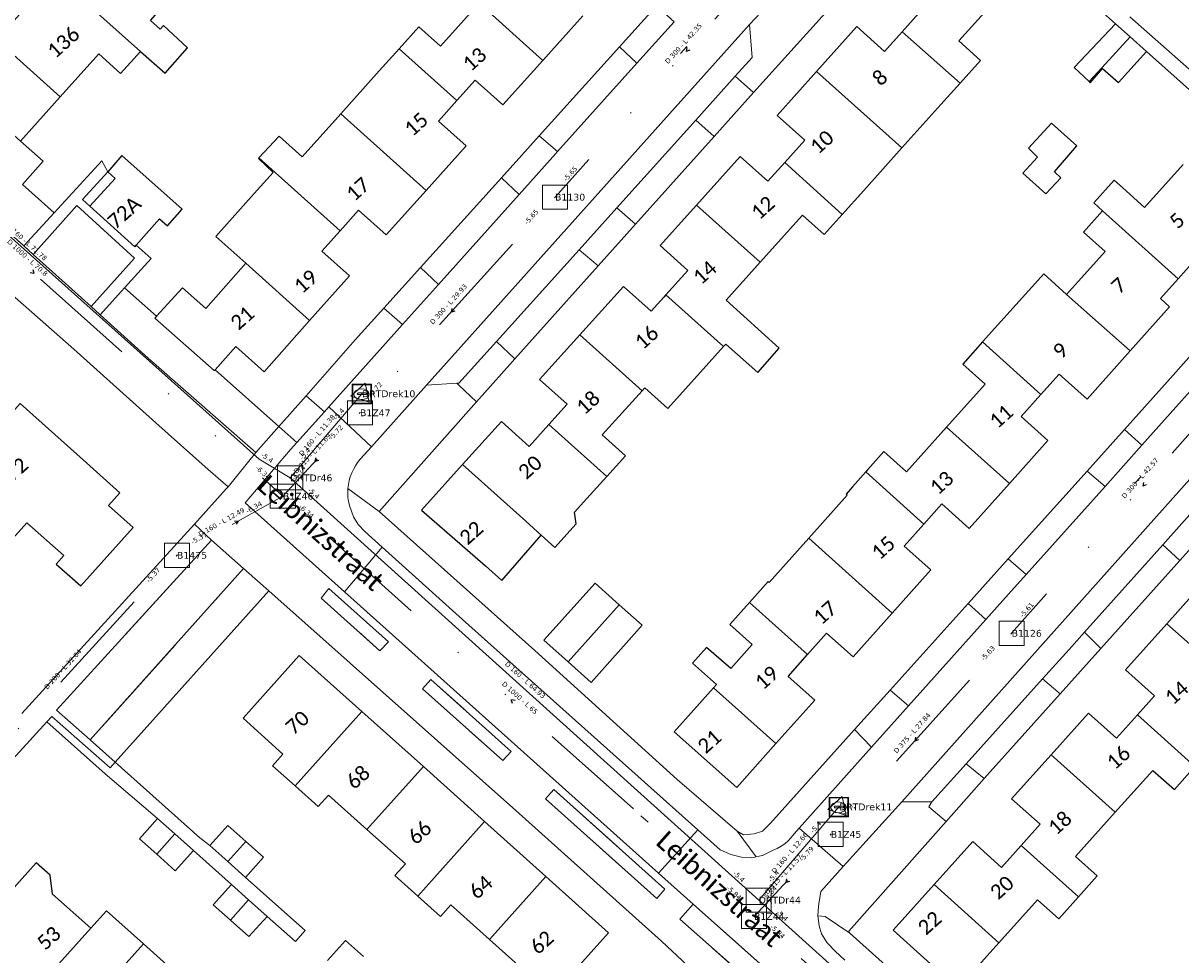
# Model space of a CAD drawing. Header units: metres. Extents: x 113074 to 114313, y 482627 to 483855.
# Tile 21 of 78: x 113139 to 113258, y 483432 to 483528. Entities that reach past the tile are written whole.
import ezdxf
from ezdxf.enums import TextEntityAlignment as Align

# ---------------------------------------------------------------- set-up
doc = ezdxf.new("R2010")
doc.units = ezdxf.units.M
doc.header["$MEASUREMENT"] = 0
doc.linetypes.add('DGN Style 2', pattern=[50.429501, 30.257701, -20.1718])
doc.linetypes.add('DGN Style 6', pattern=[30.473618, 0.016022, -6.408752, 11.215317, -6.408752, 0.016022, -6.408752])
for name, color, linetype, lineweight in [('BGT-Lijnen - BTD Groenvoorziening  heesters (v)', 94, 'Continuous', 13), ('BGT-Lijnen - Huisnummer overig (t)', 252, 'Continuous', 13), ('BGT-Lijnen - IMKL   Bijzondere knoop (p)', 252, 'Continuous', 13), ('BGT-Lijnen - ORL Straatnaam (t)', 7, 'Continuous', 13), ('BGT-Lijnen - PND grondvlak pand (v_mv)', 1, 'Continuous', 13), ('BGT-Lijnen - WGD Inrit (v)', 7, 'Continuous', 13), ('BGT-Lijnen - WGD Parkeervlak (v)', 7, 'Continuous', 13), ('BGT-Lijnen - WGD Rijbaan - Lokale weg (v)', 7, 'Continuous', 13), ('BGT-Lijnen - WGD Rijbaan - Lokale weg verkeersdrempel (v)', 7, 'Continuous', 13), ('BGT-Lijnen - WGD Voetpad (v)', 7, 'Continuous', 13), ('BGT-Lijnen - XXX Brandgang OTD (v)', 7, 'Continuous', 13), ('BGT-Lijnen - XXX Haagvoet BTD (v)', 211, 'Continuous', 13), ('Riolering - BOBs', 7, 'Continuous', 13), ('Riolering - Drainage', 254, 'Continuous', 13), ('Riolering - Gemengd riool', 7, 'Continuous', 13), ('Riolering - KNOOP_NUMMER', 7, 'Continuous', 13), ('Riolering - KNOOP_RIOOLPUT', 7, 'Continuous', 13), ('Riolering - Leidingtekst', 7, 'Continuous', 13), ('Riolering - Level 63', 7, 'Continuous', 13), ('Riolering - RIO-KNP', 4, 'Continuous', 13), ('Riolering - Stroomrichting', 7, 'Continuous', 13)]:
    doc.layers.add(name, color=color, linetype=linetype, lineweight=lineweight)
doc.styles.add('Style-Calibri', font='calibri.ttf')
doc.styles.add('Style-Verdana', font='verdana.ttf')

# ---------------------------------------------------------------- blocks, each defined once
blk = doc.blocks.new('IMKL Bijzondere knoop')
at = {"layer": 'BGT-Lijnen - IMKL   Bijzondere knoop (p)', "linetype": 'Continuous', "lineweight": 13}
for p, q in [((-39, 8), (39, 8)), ((-39, -9), (39, -9))]:
    blk.add_line(p, q, dxfattribs=at)
blk.add_arc((-40, -1), 8.3, 79.3818, 280.6182, dxfattribs=at)
at = {"layer": 'BGT-Lijnen - IMKL   Bijzondere knoop (p)', "linetype": 'Continuous', "lineweight": 13, "extrusion": (0, 0, -1)}
blk.add_arc((-41, -1), 8.42, 75.8538, 284.1462, dxfattribs=at)
at = {"layer": 'BGT-Lijnen - IMKL   Bijzondere knoop (p)', "linetype": 'Continuous', "lineweight": 13}
blk.add_ellipse((-4, -5), major_axis=(-79.3, -0.2), ratio=0.699465, dxfattribs=at)
for points in [[(-101, 98), (99, 98), (99, -102), (-101, -102)], [(-95, 92), (92, 92), (92, -96), (-95, -96)]]:
    blk.add_3dface(points, dxfattribs=at)
blk = doc.blocks.new('CDE bijzonder')
at = {"layer": 'Riolering - RIO-KNP', "color": 172}
for p, q in [((-1.14, -0.26), (0.34, 1.08)), ((0.34, 1.08), (0.76, -0.88)), ((0.76, -0.88), (-1.14, -0.26))]:
    blk.add_line(p, q, dxfattribs=at)
blk.add_3dface([(-1.14, -0.26), (0.34, 1.08), (0.76, -0.88)], dxfattribs=at)
blk = doc.blocks.new('rioput')
at = {"layer": 'Riolering - Level 63', "linetype": 'Continuous', "lineweight": 13}
blk.add_3dface([(-1.29, 1.24), (1.29, 1.24), (1.29, -1.24), (-1.29, -1.24)], dxfattribs=at)

msp = doc.modelspace()

# ---------------------------------------------------------------- linework, layer by layer
at = {"layer": 'BGT-Lijnen - BTD Groenvoorziening  heesters (v)', "linetype": 'DGN Style 2', "lineweight": 13, "flags": 128}
for points in [[(113142.04, 483508.69), (113138.79, 483511.62)], [(113133.23, 483510.38), (113138.91, 483505.28), (113142.04, 483508.69)], [(113150.3, 483504.02), (113144.38, 483509.43), (113139.87, 483504.41)], [(113139.87, 483504.41), (113145.85, 483499.03), (113150.3, 483504.02)], [(113149.29, 483500.96), (113148.98, 483500.62), (113146.79, 483498.18)], [(113152.41, 483497.85), (113152.59, 483498.05), (113149.29, 483500.96)], [(113146.79, 483498.18), (113151.72, 483493.74), (113162.8, 483484.01)], [(113158.6, 483492.54), (113158.51, 483492.44), (113152.41, 483497.85)], [(113162.8, 483484.01), (113165.18, 483486.69), (113158.6, 483492.54)], [(113164.15, 483469.76), (113161.54, 483472.07), (113145.75, 483454.42)], [(113145.75, 483454.42), (113148.31, 483452.15), (113164.15, 483469.76)]]:
    msp.add_lwpolyline(points, dxfattribs=at)
at = {"layer": 'BGT-Lijnen - ORL Straatnaam (t)', "linetype": 'Continuous', "lineweight": 13, "flags": 128}
for points in [[(113206.52, 483525.08), (113207.18, 483525.82)], [(113253.26, 483480.81), (113253.93, 483481.55)], [(113202.43, 483446.62), (113203.17, 483445.95)]]:
    msp.add_lwpolyline(points, dxfattribs=at)
at = {"layer": 'BGT-Lijnen - PND grondvlak pand (v_mv)', "linetype": 'Continuous', "lineweight": 25, "flags": 128}
for points in [[(113146.86, 483532.75), (113144.97, 483530.64), (113150.91, 483525.31)], [(113152.95, 483527.58), (113151.96, 483528.48), (113155.72, 483532.81)], [(113228.46, 483532.1), (113231.31, 483529.54), (113229.32, 483527.32)], [(113140.23, 483531.09), (113136.11, 483526.51), (113142.67, 483520.62)], [(113237.39, 483524.38), (113235.16, 483526.39), (113239.07, 483530.74)], [(113148.88, 483523.04), (113150.91, 483525.31), (113144.97, 483530.64)], [(113185.78, 483530.27), (113181.82, 483525.85), (113179.59, 483527.85)], [(113188.22, 483519.79), (113192.34, 483524.38), (113185.78, 483530.27)], [(113185.78, 483530.27), (113192.34, 483524.38), (113196.45, 483528.97)], [(113155.75, 483525.66), (113153.3, 483527.97), (113152.95, 483527.58)], [(113179.59, 483527.85), (113177.54, 483525.57), (113183.48, 483520.24)], [(113224.66, 483527.87), (113220.51, 483523.24), (113229.31, 483515.38)], [(113229.32, 483527.32), (113227.51, 483525.31), (113224.66, 483527.87)], [(113235.29, 483522.03), (113229.32, 483527.32)], [(113229.32, 483527.32), (113235.29, 483522.03), (113237.39, 483524.38)], [(113252.79, 483526.8), (113251.28, 483528.16), (113247.03, 483523.64)], [(113142.67, 483520.62), (113136.11, 483526.51)], [(113254.48, 483525.28), (113252.79, 483526.8), (113249.88, 483523.6)], [(113249.88, 483523.6), (113252.79, 483526.8)], [(113142.67, 483520.62), (113146.65, 483525.05), (113148.88, 483523.04)], [(113150.91, 483525.31), (113153.46, 483523.06), (113155.75, 483525.66)], [(113183.48, 483520.24), (113177.54, 483525.57), (113175.51, 483523.31)], [(113251.6, 483522.1), (113254.48, 483525.28)], [(113247.03, 483523.64), (113248.57, 483522.2), (113249.88, 483523.6)], [(113249.88, 483523.6), (113248.57, 483522.2), (113248.69, 483522.08)], [(113175.51, 483523.31), (113171.54, 483518.88), (113180.33, 483510.99)], [(113220.51, 483523.24), (113216.45, 483518.72), (113219.3, 483516.16)], [(113229.31, 483515.38), (113220.51, 483523.24)], [(113248.69, 483522.08), (113249.96, 483523.53), (113251.6, 483522.1)], [(113183.48, 483520.24), (113185.37, 483522.34), (113188.22, 483519.79)], [(113229.31, 483515.38), (113233.32, 483519.84), (113235.29, 483522.03)], [(113134.8, 483519.43), (113138.57, 483516.05), (113142.67, 483520.62)], [(113181.59, 483518.13), (113183.48, 483520.24)], [(113171.54, 483518.88), (113167.58, 483514.46), (113165.21, 483516.59)], [(113176.22, 483506.41), (113180.33, 483510.99), (113171.54, 483518.88)], [(113180.33, 483510.99), (113184.44, 483515.57), (113181.59, 483518.13)], [(113247.32, 483515.59), (113244.7, 483517.93), (113242.35, 483515.36)], [(113165.21, 483516.59), (113163.12, 483514.35), (113171.47, 483506.85)], [(113138.79, 483511.62), (113140.9, 483514.02), (113138.57, 483516.05)], [(113219.3, 483516.16), (113217.24, 483513.86), (113223.17, 483508.53)], [(113223.17, 483508.53), (113225.38, 483511), (113229.31, 483515.38)], [(113242.35, 483515.36), (113243.27, 483514.43), (113241.75, 483512.77)], [(113245.65, 483512.29), (113245, 483512.92), (113247.32, 483515.59)], [(113148.99, 483514.58), (113147.55, 483512.92)], [(113153.7, 483507.34), (113155.23, 483509.07), (113148.99, 483514.58)], [(113163.06, 483514.29), (113164.57, 483512.84), (113162.64, 483510.69)], [(113171.47, 483506.85), (113163.12, 483514.35), (113163.06, 483514.29)], [(113212.66, 483514.49), (113208.17, 483509.49), (113214.73, 483503.61)], [(113217.24, 483513.86), (113215.51, 483511.94), (113212.66, 483514.49)], [(113147.55, 483512.92), (113148.32, 483512.23), (113145.72, 483509.36)], [(113221.31, 483506.46), (113223.17, 483508.53), (113217.24, 483513.86)], [(113258.25, 483513.67), (113254.29, 483509.25), (113252.06, 483511.26)], [(113241.75, 483512.77), (113244.13, 483510.64), (113245.65, 483512.29)], [(113252.06, 483511.26), (113251.16, 483512.05), (113249.06, 483509.71)], [(113162.64, 483510.69), (113158.67, 483506.26), (113161.76, 483503.49)], [(113145.72, 483509.36), (113150.34, 483505.2), (113150.48, 483505.35)], [(113214.73, 483503.61), (113208.17, 483509.49), (113204.43, 483505.32)], [(113249.06, 483509.71), (113249.96, 483508.91), (113257.73, 483501.89)], [(113150.48, 483505.35), (113152.89, 483508.06), (113153.7, 483507.34)], [(113171.47, 483506.85), (113173.37, 483508.97), (113176.22, 483506.41)], [(113214.73, 483503.61), (113219.08, 483508.46), (113221.31, 483506.46)], [(113257.73, 483501.89), (113249.96, 483508.91), (113247.98, 483506.71)], [(113172.44, 483502.19), (113169.59, 483504.75), (113171.47, 483506.85)], [(113247.98, 483506.71), (113250.22, 483504.71), (113246.26, 483500.29)], [(113204.43, 483505.32), (113207.28, 483502.76), (113205.01, 483500.24)], [(113168.34, 483497.59), (113161.76, 483503.49), (113157.65, 483498.83)], [(113161.76, 483503.49), (113168.34, 483497.59), (113172.44, 483502.19)], [(113211.49, 483500), (113214.73, 483503.61)], [(113257.73, 483501.89), (113259.71, 483504.09), (113260.69, 483503.21)], [(113246.26, 483500.29), (113243.9, 483502.41), (113239.48, 483497.49)], [(113157.65, 483498.83), (113155.26, 483500.98), (113152.59, 483498.05)], [(113203.49, 483498.55), (113200.64, 483501.11), (113196.14, 483496.12)], [(113256.85, 483499.02), (113255.92, 483499.86), (113257.73, 483501.89)], [(113205.01, 483500.24), (113204.8, 483500), (113203.49, 483498.55)], [(113208.86, 483492.6), (113210.94, 483494.92), (113205.01, 483500.24)], [(113205.01, 483500.24), (113210.94, 483494.92), (113211.17, 483495.17)], [(113216.67, 483494.77), (113211.21, 483499.69), (113211.49, 483500)], [(113246.26, 483500.29), (113252.8, 483494.48), (113256.85, 483499.02)], [(113248.36, 483489.51), (113252.8, 483494.48), (113246.26, 483500.29)], [(113152.59, 483498.05), (113152.41, 483497.85), (113158.51, 483492.44)], [(113160.75, 483494.91), (113163.65, 483492.32), (113168.34, 483497.59)], [(113239.48, 483497.49), (113237.6, 483495.39), (113243.62, 483489.99)], [(113202.55, 483490.36), (113196.14, 483496.12), (113192.01, 483491.54)], [(113196.14, 483496.12), (113202.55, 483490.36), (113202.83, 483490.67)], [(113211.17, 483495.17), (113214.46, 483492.25), (113216.67, 483494.77)], [(113243.62, 483489.99), (113237.6, 483495.39), (113235.57, 483493.1)], [(113158.51, 483492.44), (113158.6, 483492.54), (113160.75, 483494.91)], [(113202.83, 483490.67), (113205.21, 483488.55), (113208.86, 483492.6)], [(113235.57, 483493.1), (113237.86, 483491.06), (113233.9, 483486.62)], [(113192.01, 483491.54), (113194.84, 483488.99), (113192.95, 483486.9)], [(113243.62, 483489.99), (113245.49, 483492.08), (113248.36, 483489.51)], [(113200.84, 483483.68), (113198.46, 483485.82), (113202.55, 483490.36)], [(113145.01, 483483.27), (113138.54, 483489.06), (113131.69, 483481.37)], [(113244.33, 483485.26), (113241.59, 483487.71), (113243.62, 483489.99)], [(113190.92, 483484.64), (113188.07, 483487.21), (113184.08, 483482.77)], [(113198.92, 483481.54), (113192.95, 483486.9), (113190.92, 483484.64)], [(113192.95, 483486.9), (113198.92, 483481.54), (113200.84, 483483.68)], [(113233.9, 483486.62), (113229.79, 483482.01), (113227.45, 483484.1)], [(113233.9, 483486.62), (113240.37, 483480.82), (113244.33, 483485.26)], [(113240.37, 483480.82), (113233.9, 483486.62)], [(113148.81, 483479.87), (113145.01, 483483.27)], [(113227.45, 483484.1), (113225.81, 483482.27), (113225.58, 483482.01)], [(113184.08, 483482.77), (113179.84, 483478.06), (113186.43, 483472.33)], [(113192.18, 483475.5), (113190.58, 483476.94), (113184.08, 483482.77)], [(113184.08, 483482.77), (113190.58, 483476.94), (113192.18, 483475.5)], [(113231.55, 483476.65), (113225.58, 483482.01), (113224.21, 483480.48)], [(113225.58, 483482.01), (113231.55, 483476.65), (113233.4, 483478.73)], [(113196.88, 483479.28), (113198.92, 483481.54)], [(113233.4, 483478.73), (113236.24, 483476.2), (113240.37, 483480.82)], [(113150.17, 483476.29), (113147.63, 483478.56), (113148.81, 483479.87)], [(113223.68, 483479.62), (113219.71, 483475.19), (113228.31, 483467.47)], [(113224.21, 483480.48), (113223.55, 483479.73), (113223.68, 483479.62)], [(113133.35, 483478.5), (113137.47, 483474.8), (113139.24, 483476.78)], [(113195.77, 483476.68), (113195.61, 483477.86), (113196.88, 483479.28)], [(113139.24, 483476.78), (113143.02, 483473.4), (113142.24, 483472.53)], [(113142.24, 483472.53), (113144.78, 483470.27), (113150.17, 483476.29)], [(113192.18, 483475.5), (113193.57, 483474.24), (113195.77, 483476.68)], [(113229.52, 483474.38), (113231.55, 483476.65)], [(113186.43, 483472.33), (113188.12, 483470.85), (113192.18, 483475.5)], [(113219.71, 483475.19), (113215.63, 483470.63), (113215.52, 483470.73)], [(113224.3, 483462.97), (113228.31, 483467.47), (113219.71, 483475.19)], [(113228.31, 483467.47), (113232.28, 483471.92), (113229.52, 483474.38)], [(113200.21, 483468.34), (113197.72, 483470.56), (113192.46, 483464.68)], [(113215.52, 483470.73), (113213.61, 483468.58), (113219.59, 483463.21)], [(113261.42, 483470.01), (113260.53, 483470.81), (113256.56, 483466.39)], [(113192.46, 483464.68), (113194.95, 483462.46), (113200.21, 483468.34)], [(113200.21, 483468.34), (113194.95, 483462.46), (113197.31, 483460.35)], [(113197.31, 483460.35), (113202.57, 483466.23), (113200.21, 483468.34)], [(113219.59, 483463.21), (113213.61, 483468.58), (113211.58, 483466.31)], [(113265.5, 483458.47), (113256.56, 483466.39), (113252.31, 483461.65)], [(113256.56, 483466.39), (113265.5, 483458.47), (113266.38, 483457.72)], [(113211.58, 483466.31), (113213.89, 483464.26), (113211.68, 483461.77)], [(113219.59, 483463.21), (113221.55, 483465.41), (113224.3, 483462.97)], [(113173.72, 483457.35), (113167.27, 483463.13), (113161.48, 483456.67)], [(113211.68, 483461.77), (113209.2, 483463.94), (113207.75, 483462.33)], [(113220.33, 483458.52), (113217.58, 483460.96), (113219.59, 483463.21)], [(113207.75, 483462.33), (113210.21, 483460.14), (113209.92, 483459.8)], [(113252.31, 483461.65), (113255.32, 483458.96), (113253.55, 483456.99)], [(113209.92, 483459.8), (113205.87, 483455.26), (113212.3, 483449.52)], [(113212.3, 483449.52), (113216.34, 483454.05), (113209.92, 483459.8)], [(113209.92, 483459.8), (113216.34, 483454.05), (113220.33, 483458.52)], [(113164.52, 483451.77), (113166.86, 483449.68), (113173.72, 483457.35)], [(113180.05, 483451.67), (113173.72, 483457.35), (113166.86, 483449.68)], [(113248.51, 483457.17), (113244.66, 483452.89), (113251.26, 483446.97)], [(113253.55, 483456.99), (113251.39, 483454.59), (113248.51, 483457.17)], [(113253.55, 483456.99), (113259.47, 483451.68), (113259.65, 483451.89)], [(113257.35, 483449.31), (113259.47, 483451.68), (113253.55, 483456.99)], [(113161.48, 483456.67), (113165.59, 483452.96), (113164.52, 483451.77)], [(113251.26, 483446.97), (113244.66, 483452.89), (113240.6, 483448.36)], [(113170.28, 483448.75), (113174.23, 483445.2), (113180.05, 483451.67)], [(113186.34, 483446.02), (113180.05, 483451.67), (113174.23, 483445.2)], [(113251.26, 483446.97), (113255.14, 483451.29), (113257.35, 483449.31)], [(113166.86, 483449.68), (113169.22, 483447.56), (113170.28, 483448.75)], [(113240.6, 483448.36), (113243.52, 483445.74), (113241.58, 483443.57)], [(113154.47, 483444.74), (113152.69, 483446.34), (113150.82, 483444.25)], [(113249.41, 483440.43), (113247.19, 483442.43), (113251.26, 483446.97)], [(113161.76, 483443.98), (113159.92, 483445.63), (113158.06, 483443.55)], [(113174.23, 483445.2), (113178.19, 483441.65), (113177.12, 483440.46)], [(113177.12, 483440.46), (113179.46, 483438.35), (113186.34, 483446.02)], [(113192.65, 483440.36), (113186.34, 483446.02), (113179.46, 483438.35)], [(113150.82, 483444.25), (113152.61, 483442.65), (113154.47, 483444.74)], [(113156.38, 483443.04), (113154.47, 483444.74), (113152.61, 483442.65)], [(113158.06, 483443.55), (113159.9, 483441.9), (113161.76, 483443.98)], [(113161.76, 483443.98), (113159.9, 483441.9), (113161.74, 483440.25)], [(113161.74, 483440.25), (113163.6, 483442.34), (113161.76, 483443.98)], [(113236.59, 483443.95), (113232.63, 483439.53), (113239.29, 483433.54)], [(113241.58, 483443.57), (113239.54, 483441.3), (113236.59, 483443.95)], [(113152.61, 483442.65), (113154.51, 483440.95), (113156.38, 483443.04)], [(113245.45, 483436.01), (113247.48, 483438.28), (113241.58, 483443.57)], [(113241.58, 483443.57), (113247.48, 483438.28), (113249.41, 483440.43)], [(113141.63, 483440.49), (113140.17, 483441.77), (113133.57, 483434.39)], [(113145.81, 483435.04), (113141.86, 483438.54), (113141.63, 483440.49)], [(113182.88, 483437.44), (113186.84, 483433.89), (113192.65, 483440.36)], [(113192.65, 483440.36), (113186.84, 483433.89), (113190.79, 483430.34)], [(113192.23, 483426.9), (113199.11, 483434.56), (113192.65, 483440.36)], [(113162.05, 483437.96), (113160.28, 483439.55), (113158.41, 483437.46)], [(113232.63, 483439.53), (113228.42, 483434.83), (113235.06, 483428.83)], [(113235.06, 483428.83), (113239.29, 483433.54), (113232.63, 483439.53)], [(113158.41, 483437.46), (113160.19, 483435.87), (113162.05, 483437.96)], [(113163.96, 483436.26), (113162.05, 483437.96), (113160.19, 483435.87)], [(113179.46, 483438.35), (113181.81, 483436.25), (113182.88, 483437.44)], [(113239.29, 483433.54), (113243.26, 483437.97), (113245.45, 483436.01)], [(113151.22, 483433.42), (113147.42, 483436.83), (113145.81, 483435.04)], [(113160.19, 483435.87), (113162.09, 483434.17), (113163.96, 483436.26)], [(113145.81, 483435.04), (113138.92, 483427.36), (113140.21, 483426.21)], [(113138.92, 483427.36), (113145.81, 483435.04)], [(113143.81, 483425.16), (113151.22, 483433.42)], [(113155, 483430.03), (113151.22, 483433.42), (113143.81, 483425.16)], [(113173.87, 483432.12), (113172.03, 483433.77), (113170.18, 483431.7)]]:
    msp.add_lwpolyline(points, dxfattribs=at)
at = {"layer": 'BGT-Lijnen - WGD Inrit (v)', "linetype": 'Continuous', "lineweight": 13, "flags": 128}
for points in [[(113205.86, 483528.36), (113204.05, 483529.99), (113200.24, 483525.77)], [(113200.24, 483525.77), (113202.02, 483524.09), (113205.86, 483528.36)], [(113214.04, 483521.07), (113212.15, 483522.75), (113208.08, 483518.23)], [(113208.08, 483518.23), (113209.99, 483516.55), (113214.04, 483521.07)], [(113191.97, 483516.6), (113188.07, 483512.28), (113189.91, 483510.59)], [(113193.69, 483514.81), (113193.86, 483514.99), (113191.97, 483516.6)], [(113189.91, 483510.59), (113193.69, 483514.81)], [(113201.88, 483507.51), (113199.96, 483509.21), (113196.07, 483504.89)], [(113196.07, 483504.89), (113198.03, 483503.22), (113201.88, 483507.51)], [(113181.61, 483501.32), (113179.74, 483503.05), (113175.98, 483498.87)], [(113175.98, 483498.87), (113177.91, 483497.19), (113181.61, 483501.32)], [(113189.45, 483493.66), (113187.57, 483495.45), (113183.71, 483491.16)], [(113183.7, 483490.94), (113185.5, 483489.22), (113188.94, 483493.09)], [(113188.94, 483493.09), (113189.45, 483493.66)], [(113183.71, 483491.16), (113183.49, 483491.15), (113183.7, 483490.94)], [(113169.86, 483488.21), (113167.97, 483489.86), (113165.18, 483486.69)], [(113165.18, 483486.69), (113167.03, 483485.05), (113169.86, 483488.21)], [(113254, 483484.76), (113252.21, 483486.39), (113248.36, 483482.09)], [(113248.36, 483482.09), (113250.21, 483480.53), (113254, 483484.76)], [(113262.45, 483477.94), (113260.62, 483479.52), (113256.15, 483474.52)], [(113256.15, 483474.52), (113257.93, 483472.9), (113261.89, 483477.31)], [(113242.1, 483471.47), (113240.24, 483473.06), (113236.12, 483468.48)], [(113240.28, 483469.43), (113242.1, 483471.47)], [(113236.12, 483468.48), (113237.94, 483466.82), (113240.28, 483469.43)], [(113249.79, 483463.84), (113248.09, 483465.5), (113246.52, 483463.74)], [(113246.52, 483463.74), (113243.78, 483460.7), (113245.59, 483459.16)], [(113245.59, 483459.16), (113249.79, 483463.84)], [(113229.98, 483457.92), (113228.1, 483459.55), (113224.44, 483455.48)], [(113224.44, 483455.48), (113226.19, 483453.68), (113229.98, 483457.92)], [(113237.76, 483450.44), (113235.91, 483451.97), (113232.38, 483448.04)], [(113233.85, 483446.03), (113237.76, 483450.44)], [(113232.38, 483448.04), (113232.07, 483447.52), (113233.85, 483446.03)]]:
    msp.add_lwpolyline(points, dxfattribs=at)
at = {"layer": 'BGT-Lijnen - WGD Parkeervlak (v)', "linetype": 'Continuous', "lineweight": 13, "flags": 128}
for points in [[(113213.63, 483528.07), (113180.37, 483490.93), (113183.49, 483491.15)], [(113212.15, 483522.75), (113213.9, 483524.69), (113213.63, 483528.07)], [(113199.96, 483509.21), (113208.08, 483518.23), (113212.15, 483522.75)], [(113187.57, 483495.45), (113196.07, 483504.89), (113199.96, 483509.21)], [(113183.49, 483491.15), (113183.71, 483491.16), (113187.57, 483495.45)], [(113261.98, 483481.05), (113261.79, 483484.47), (113229.29, 483448.05)], [(113248.09, 483465.5), (113256.15, 483474.52), (113260.62, 483479.52)], [(113246.52, 483463.74), (113248.09, 483465.5)], [(113235.91, 483451.97), (113243.78, 483460.7), (113246.52, 483463.74)], [(113229.29, 483448.05), (113232.38, 483448.04), (113235.91, 483451.97)]]:
    msp.add_lwpolyline(points, dxfattribs=at)
at = {"layer": 'BGT-Lijnen - WGD Rijbaan - Lokale weg (v)', "linetype": 'Continuous', "lineweight": 13, "flags": 128}
for points in [[(113205.86, 483528.36), (113202.02, 483524.09), (113193.86, 483514.99)], [(113213.63, 483528.07), (113214.78, 483529.32), (113214.82, 483529.32)], [(113180.37, 483490.93), (113213.63, 483528.07)], [(113193.86, 483514.99), (113193.69, 483514.81), (113189.91, 483510.59)], [(113189.91, 483510.59), (113181.61, 483501.32), (113177.91, 483497.19)], [(113177.91, 483497.19), (113170.33, 483488.73), (113174.69, 483484.6)], [(113262.48, 483494.23), (113254, 483484.76), (113250.21, 483480.53)], [(113174.69, 483484.6), (113180.36, 483490.93), (113180.37, 483490.93)], [(113229.29, 483448.05), (113261.79, 483484.47)], [(113250.21, 483480.53), (113242.1, 483471.47), (113240.28, 483469.43)], [(113184.07, 483466.82), (113175.8, 483474.26), (113171.91, 483469.68)], [(113171.91, 483469.68), (113204.26, 483440.7), (113208.28, 483445.18)], [(113240.28, 483469.43), (113237.94, 483466.82), (113229.98, 483457.92)], [(113208.28, 483445.18), (113184.07, 483466.82)], [(113229.98, 483457.92), (113226.19, 483453.68), (113218.73, 483445.34)], [(113218.73, 483445.34), (113223.26, 483441.38), (113229.29, 483448.05)]]:
    msp.add_lwpolyline(points, dxfattribs=at)
at = {"layer": 'BGT-Lijnen - WGD Rijbaan - Lokale weg verkeersdrempel (v)', "linetype": 'Continuous', "lineweight": 13, "flags": 128}
for points in [[(113170.33, 483488.73), (113169.86, 483488.21), (113167.03, 483485.05)], [(113173.54, 483483.31), (113174.69, 483484.6), (113170.33, 483488.73)], [(113167.03, 483485.05), (113166.38, 483484.32), (113161.7, 483478.82)], [(113173.05, 483482.64), (113173.28, 483482.98), (113173.54, 483483.31)], [(113172.41, 483481.12), (113172.52, 483481.52), (113172.67, 483481.91)], [(113172.67, 483481.91), (113172.84, 483482.28), (113173.05, 483482.64)], [(113172.28, 483480.31), (113172.33, 483480.72), (113172.41, 483481.12)], [(113172.27, 483479.72), (113172.26, 483480.01), (113172.28, 483480.31)], [(113172.32, 483479.14), (113172.28, 483479.43), (113172.27, 483479.72)], [(113161.7, 483478.82), (113171.91, 483469.68), (113175.8, 483474.26)], [(113172.43, 483478.57), (113172.37, 483478.85), (113172.32, 483479.14)], [(113173.33, 483476.61), (113172.86, 483477.4), (113172.43, 483478.57)], [(113175.8, 483474.26), (113174.01, 483475.88), (113173.33, 483476.61)], [(113210.59, 483443.12), (113208.28, 483445.18), (113204.26, 483440.7)], [(113218.73, 483445.34), (113218.2, 483444.75), (113217.92, 483444.38)], [(113220.95, 483438.81), (113223.26, 483441.38), (113218.73, 483445.34)], [(113217.25, 483443.74), (113216.88, 483443.48), (113216.48, 483443.25)], [(113217.92, 483444.38), (113217.6, 483444.05), (113217.25, 483443.74)], [(113212.79, 483442.34), (113211.68, 483442.63), (113210.59, 483443.12)], [(113214.94, 483442.52), (113214.91, 483442.52), (113214.3, 483442.38)], [(113216.48, 483443.25), (113216.06, 483443.06), (113214.94, 483442.52)], [(113214.3, 483442.38), (113213.85, 483442.28), (113212.79, 483442.34)], [(113204.26, 483440.7), (113207.82, 483437.52), (113218.7, 483427.82)], [(113220.73, 483437.3), (113220.76, 483437.54), (113220.95, 483438.81)], [(113220.78, 483435.3), (113220.64, 483436.32), (113220.73, 483437.3)], [(113221.6, 483433.52), (113221.04, 483434.47), (113220.78, 483435.3)], [(113223.44, 483431.74), (113222.43, 483432.66), (113221.6, 483433.52)]]:
    msp.add_lwpolyline(points, dxfattribs=at)
at = {"layer": 'BGT-Lijnen - WGD Voetpad (v)', "linetype": 'Continuous', "lineweight": 13, "flags": 128}
for points in [[(113243.24, 483535.39), (113251.28, 483528.16), (113252.79, 483526.8)], [(113212.15, 483522.75), (113214.04, 483521.07), (113222.04, 483529.98)], [(113214.82, 483529.32), (113214.78, 483529.32), (113213.63, 483528.07)], [(113260.23, 483522.24), (113258.55, 483523.74), (113252.75, 483528.86)], [(113213.63, 483528.07), (113213.9, 483524.69), (113212.15, 483522.75)], [(113252.79, 483526.8), (113254.48, 483525.28), (113262.37, 483518.25)], [(113202.02, 483524.09), (113200.24, 483525.77), (113191.97, 483516.6)], [(113191.97, 483516.6), (113193.86, 483514.99), (113202.02, 483524.09)], [(113209.99, 483516.55), (113208.08, 483518.23), (113199.96, 483509.21)], [(113199.96, 483509.21), (113201.88, 483507.51), (113209.99, 483516.55)], [(113189.91, 483510.59), (113188.07, 483512.28), (113179.74, 483503.05)], [(113179.74, 483503.05), (113181.61, 483501.32), (113189.91, 483510.59)], [(113126.72, 483509.9), (113144.05, 483494.65), (113148.46, 483490.7)], [(113139.87, 483504.41), (113138.91, 483505.28), (113133.23, 483510.38)], [(113198.03, 483503.22), (113196.07, 483504.89), (113187.57, 483495.45)], [(113146.79, 483498.18), (113145.85, 483499.03), (113139.87, 483504.41)], [(113187.57, 483495.45), (113189.45, 483493.66), (113198.03, 483503.22)], [(113177.91, 483497.19), (113175.98, 483498.87), (113173.03, 483495.61)], [(113162.8, 483484.01), (113151.72, 483493.74), (113146.79, 483498.18)], [(113169.86, 483488.21), (113170.33, 483488.73), (113177.91, 483497.19)], [(113173.03, 483495.61), (113167.97, 483489.86), (113169.86, 483488.21)], [(113262.48, 483494.23), (113260.68, 483495.87), (113257.24, 483491.98)], [(113254, 483484.76), (113262.48, 483494.23)], [(113257.24, 483491.98), (113252.21, 483486.39), (113254, 483484.76)], [(113148.46, 483490.7), (113152.52, 483487.08), (113157.88, 483482.28)], [(113180.36, 483490.93), (113174.69, 483484.6), (113173.54, 483483.31)], [(113183.49, 483491.15), (113180.37, 483490.93), (113180.36, 483490.93)], [(113185.5, 483489.22), (113183.7, 483490.94), (113183.49, 483491.15)], [(113172.28, 483480.31), (113175.49, 483477.93), (113185.5, 483489.22)], [(113165.18, 483486.69), (113162.8, 483484.01), (113159.95, 483480.49)], [(113166.38, 483484.32), (113167.03, 483485.05), (113165.18, 483486.69)], [(113171.91, 483469.68), (113161.7, 483478.82), (113166.38, 483484.32)], [(113157.88, 483482.28), (113159.95, 483480.49), (113162.8, 483484.01)], [(113173.54, 483483.31), (113173.28, 483482.98), (113173.05, 483482.64)], [(113172.67, 483481.91), (113172.52, 483481.52), (113172.41, 483481.12)], [(113173.05, 483482.64), (113172.84, 483482.28), (113172.67, 483481.91)], [(113250.21, 483480.53), (113248.36, 483482.09), (113240.24, 483473.06)], [(113172.41, 483481.12), (113172.33, 483480.72), (113172.28, 483480.31)], [(113159.95, 483480.49), (113159.76, 483480.28), (113156.5, 483476.64)], [(113172.28, 483480.31), (113172.26, 483480.01), (113172.27, 483479.72)], [(113172.27, 483479.72), (113172.28, 483479.43), (113172.32, 483479.14)], [(113191.51, 483463.63), (113175.49, 483477.93), (113172.28, 483480.31)], [(113240.24, 483473.06), (113242.1, 483471.47), (113250.21, 483480.53)], [(113172.32, 483479.14), (113172.37, 483478.85), (113172.43, 483478.57)], [(113172.43, 483478.57), (113172.86, 483477.4), (113173.33, 483476.61)], [(113158.25, 483475), (113156.5, 483476.64), (113138.72, 483457.15)], [(113156.5, 483476.64), (113158.25, 483475), (113161.54, 483472.07)], [(113173.33, 483476.61), (113174.01, 483475.88), (113175.8, 483474.26)], [(113145.75, 483454.42), (113142.28, 483457.48), (113158.25, 483475)], [(113175.8, 483474.26), (113184.07, 483466.82), (113208.28, 483445.18)], [(113257.93, 483472.9), (113256.15, 483474.52), (113248.09, 483465.5)], [(113248.09, 483465.5), (113249.79, 483463.84), (113257.93, 483472.9)], [(113161.54, 483472.07), (113164.15, 483469.76), (113189.57, 483447.17)], [(113175.57, 483463.6), (113169.51, 483469.01), (113170.33, 483470.01)], [(113170.33, 483470.01), (113176.47, 483464.52), (113175.57, 483463.6)], [(113204.26, 483440.7), (113171.91, 483469.68)], [(113237.94, 483466.82), (113236.12, 483468.48), (113228.1, 483459.55)], [(113228.1, 483459.55), (113229.98, 483457.92), (113237.94, 483466.82)], [(113196.3, 483459.3), (113191.51, 483463.63)], [(113179.95, 483459.69), (113180.81, 483460.64), (113189.08, 483453.23)], [(113245.59, 483459.16), (113243.78, 483460.7), (113235.91, 483451.97)], [(113189.08, 483453.23), (113188.22, 483452.29), (113179.95, 483459.69)], [(113212.33, 483445.04), (113206.17, 483450.34), (113196.3, 483459.3)], [(113235.91, 483451.97), (113237.76, 483450.44), (113245.59, 483459.16)], [(113141.27, 483456.27), (113141.8, 483456.85), (113147.79, 483451.54)], [(113126.66, 483440.27), (113129.28, 483443.13), (113141.27, 483456.27)], [(113226.19, 483453.68), (113224.44, 483455.48), (113215.79, 483445.84)], [(113147.79, 483451.54), (113148.31, 483452.15), (113145.75, 483454.42)], [(113218.2, 483444.75), (113218.73, 483445.34), (113226.19, 483453.68)], [(113192.63, 483448.35), (113193.46, 483449.31), (113204.9, 483439.06)], [(113204.9, 483439.06), (113204.06, 483438.09), (113192.63, 483448.35)], [(113232.38, 483448.04), (113229.29, 483448.05), (113223.26, 483441.38)], [(113233.85, 483446.03), (113232.07, 483447.52), (113232.38, 483448.04)], [(113189.57, 483447.17), (113204.57, 483433.7), (113208.88, 483429.65)], [(113208.28, 483445.18), (113210.59, 483443.12), (113211.68, 483442.63)], [(113214.11, 483444.76), (113213.01, 483444.66), (113212.33, 483445.04)], [(113212.33, 483445.04), (113214.3, 483442.38), (113214.91, 483442.52)], [(113213.85, 483442.28), (113214.3, 483442.38), (113212.33, 483445.04)], [(113215.79, 483445.84), (113214.94, 483445.04), (113214.11, 483444.76)], [(113223.93, 483434.54), (113223.85, 483434.73), (113233.85, 483446.03)], [(113216.88, 483443.48), (113217.25, 483443.74), (113217.6, 483444.05)], [(113217.6, 483444.05), (113217.92, 483444.38), (113218.2, 483444.75)], [(113211.68, 483442.63), (113212.79, 483442.34), (113213.85, 483442.28)], [(113214.91, 483442.52), (113214.94, 483442.52), (113216.06, 483443.06)], [(113216.06, 483443.06), (113216.48, 483443.25), (113216.88, 483443.48)], [(113223.26, 483441.38), (113220.95, 483438.81), (113220.76, 483437.54)], [(113206.45, 483435.96), (113207.82, 483437.52), (113204.26, 483440.7)], [(113220.76, 483437.54), (113220.73, 483437.3), (113220.64, 483436.32)], [(113218.7, 483427.82), (113217.36, 483426.32), (113206.45, 483435.96)], [(113221.41, 483436.25), (113220.64, 483436.32), (113220.78, 483435.3)], [(113220.64, 483436.32), (113221.41, 483436.25), (113223.93, 483434.54)], [(113240.22, 483419.96), (113223.93, 483434.54), (113221.41, 483436.25)], [(113220.78, 483435.3), (113221.04, 483434.47), (113221.6, 483433.52)], [(113221.6, 483433.52), (113222.43, 483432.66), (113223.44, 483431.74)]]:
    msp.add_lwpolyline(points, dxfattribs=at)
at = {"layer": 'BGT-Lijnen - XXX Brandgang OTD (v)', "linetype": 'Continuous', "lineweight": 13, "flags": 128}
for points in [[(113147.55, 483512.92), (113146.96, 483514.03), (113142.04, 483508.69)], [(113145.72, 483509.36), (113144.94, 483510.06), (113147.55, 483512.92)], [(113139.87, 483504.41), (113144.38, 483509.43), (113150.3, 483504.02)], [(113150.48, 483505.35), (113150.34, 483505.2), (113145.72, 483509.36)], [(113142.04, 483508.69), (113138.91, 483505.28), (113139.87, 483504.41)], [(113149.29, 483500.96), (113152.01, 483503.98), (113150.48, 483505.35)], [(113150.3, 483504.02), (113145.85, 483499.03), (113146.79, 483498.18)], [(113146.79, 483498.18), (113148.98, 483500.62), (113149.29, 483500.96)], [(113141.8, 483456.85), (113141.27, 483456.27), (113147.28, 483450.93)], [(113148.31, 483452.15), (113147.79, 483451.54), (113141.8, 483456.85)], [(113158.06, 483443.55), (113157.04, 483444.35), (113148.31, 483452.15)], [(113147.28, 483450.93), (113152.69, 483446.34), (113154.47, 483444.74)], [(113154.47, 483444.74), (113156.38, 483443.04), (113160.28, 483439.55)], [(113161.74, 483440.25), (113159.9, 483441.9), (113158.06, 483443.55)], [(113167.87, 483434.79), (113161.74, 483440.25)], [(113160.28, 483439.55), (113162.05, 483437.96), (113163.96, 483436.26)], [(113163.96, 483436.26), (113166.87, 483433.67), (113167.87, 483434.79)]]:
    msp.add_lwpolyline(points, dxfattribs=at)
at = {"layer": 'BGT-Lijnen - XXX Haagvoet BTD (v)', "linetype": 'DGN Style 6', "lineweight": 13, "flags": 128}
for points in [[(113161.54, 483472.07), (113158.25, 483475), (113142.28, 483457.48)], [(113142.28, 483457.48), (113145.75, 483454.42), (113161.54, 483472.07)], [(113170.33, 483470.01), (113169.51, 483469.01), (113175.57, 483463.6)], [(113175.57, 483463.6), (113176.47, 483464.52), (113170.33, 483470.01)], [(113189.08, 483453.23), (113180.81, 483460.64), (113179.95, 483459.69)], [(113179.95, 483459.69), (113188.22, 483452.29), (113189.08, 483453.23)], [(113204.9, 483439.06), (113193.46, 483449.31), (113192.63, 483448.35)], [(113192.63, 483448.35), (113204.06, 483438.09), (113204.9, 483439.06)], [(113207.82, 483437.52), (113206.45, 483435.96), (113217.36, 483426.32)], [(113217.36, 483426.32), (113218.7, 483427.82), (113207.82, 483437.52)]]:
    msp.add_lwpolyline(points, dxfattribs=at)
at = {"layer": 'Riolering - Drainage', "linetype": 'Continuous', "lineweight": 13, "flags": 128}
for points in [[(113166.33, 483481.4), (113163.13, 483483.31), (113121.51, 483520.48), (113114.43, 483528.12)], [(113166.33, 483481.4), (113173.72, 483490.06)], [(113166.33, 483481.4), (113214.56, 483437.93)], [(113214.56, 483437.93), (113222.82, 483447.53)], [(113214.56, 483437.93), (113241.44, 483413.74)]]:
    msp.add_lwpolyline(points, dxfattribs=at)
at = {"layer": 'Riolering - Gemengd riool', "color": 94, "linetype": 'DGN Style 6', "lineweight": 13, "flags": 128}
for points in [[(113221.9, 483541.8), (113193.6, 483510.3)], [(113112.96, 483526.62), (113165.58, 483479.52)], [(113193.6, 483510.3), (113173.52, 483488.1)], [(113268.9, 483497.2), (113240.6, 483465.4)], [(113173.52, 483488.1), (113165.58, 483479.52)], [(113154.68, 483473.43), (113165.58, 483479.52)], [(113165.58, 483479.52), (113214.08, 483436.25)], [(113154.68, 483473.43), (113133.05, 483449.79)], [(113240.6, 483465.4), (113221.98, 483444.7)], [(113221.98, 483444.7), (113214.08, 483436.25)], [(113214.08, 483436.25), (113238.82, 483414.21)]]:
    msp.add_lwpolyline(points, dxfattribs=at)
at = {"layer": 'Riolering - KNOOP_RIOOLPUT', "color": 7, "linetype": 'Continuous', "lineweight": 13}
for p in [(113193.6, 483510.3), (113173.72, 483490.06), (113173.52, 483488.1), (113166.33, 483481.4), (113165.58, 483479.52), (113154.68, 483473.43), (113240.6, 483465.4), (113222.82, 483447.53), (113221.98, 483444.7), (113214.56, 483437.93), (113214.08, 483436.25)]:
    msp.add_point(p, dxfattribs=at)
at = {"layer": 'Riolering - Stroomrichting', "color": 30, "linetype": 'Continuous', "lineweight": 25, "flags": 128}
for points in [[(113207.16, 483525.7), (113207.08, 483525.31)], [(113207.46, 483525.43), (113207.08, 483525.31)], [(113139.56, 483502.55), (113139.95, 483502.46)], [(113139.83, 483502.84), (113139.95, 483502.46)], [(113182.97, 483498.85), (113182.89, 483498.46)], [(113183.27, 483498.58), (113182.89, 483498.46)], [(113168.96, 483483.47), (113168.87, 483483.08)], [(113169.25, 483483.19), (113168.87, 483483.08)], [(113254.17, 483480.94), (113254.09, 483480.55)], [(113254.46, 483480.68), (113254.09, 483480.55)], [(113160.6, 483476.97), (113161, 483476.96)], [(113160.8, 483476.62), (113161, 483476.96)], [(113189.48, 483458.47), (113189.08, 483458.55)], [(113189.21, 483458.17), (113189.08, 483458.55)], [(113230.7, 483454.7), (113230.62, 483454.31)], [(113231, 483454.43), (113230.62, 483454.31)], [(113217.44, 483440.13), (113217.35, 483439.74)], [(113217.73, 483439.86), (113217.35, 483439.74)]]:
    msp.add_lwpolyline(points, dxfattribs=at)

# ---------------------------------------------------------------- block references
at = {"layer": 'BGT-Lijnen - IMKL   Bijzondere knoop (p)', "linetype": 'Continuous', "lineweight": 13, "xscale": 0.0100096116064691, "yscale": 0.0100096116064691}
for p in [(113173.72, 483490.06), (113222.82, 483447.53)]:
    msp.add_blockref('IMKL Bijzondere knoop', p, dxfattribs=at)
at = {"layer": 'Riolering - Level 63', "linetype": 'Continuous', "lineweight": 13}
for p in [(113193.6, 483510.3), (113173.52, 483488.1), (113166.33, 483481.4), (113165.58, 483479.52), (113154.68, 483473.43), (113240.6, 483465.4), (113221.98, 483444.7), (113214.56, 483437.93), (113214.08, 483436.25)]:
    msp.add_blockref('rioput', p, dxfattribs=at)
at = {"layer": 'Riolering - RIO-KNP', "color": 172}
for p in [(113173.72, 483490.06), (113222.82, 483447.53)]:
    msp.add_blockref('CDE bijzonder', p, dxfattribs=at)

# ---------------------------------------------------------------- texts
at = {"layer": 'BGT-Lijnen - Huisnummer overig (t)', "linetype": 'Continuous', "lineweight": 13, "style": 'Style-Calibri'}
for s, p in [('136', (113142.99, 483526.25)), ('13', (113185.31, 483524.51)), ('8', (113227.04, 483522.61)), ('15', (113179.3, 483517.82)), ('10', (113221.06, 483515.98)), ('17', (113173.31, 483511.13)), ('72A', (113149.25, 483508.73)), ('12', (113214.99, 483509.22)), ('5', (113257.62, 483507.89)), ('14', (113209.01, 483502.55)), ('19', (113167.93, 483501.62)), ('7', (113251.63, 483501.21)), ('21', (113161.41, 483497.88)), ('16', (113203.02, 483495.87)), ('9', (113245.62, 483494.51)), ('18', (113196.99, 483489.15)), ('11', (113239.52, 483487.74)), ('72', (113138.14, 483482.29)), ('20', (113191.03, 483482.51)), ('13', (113233.39, 483480.9)), ('22', (113184.97, 483475.75)), ('15', (113227.38, 483474.21)), ('17', (113221.39, 483467.53)), ('19', (113215.38, 483460.83)), ('14', (113257.58, 483459.28)), ('70', (113167.07, 483456.22)), ('21', (113209.49, 483454.27)), ('16', (113251.59, 483452.61)), ('68', (113173.32, 483450.59)), ('18', (113245.56, 483445.88)), ('66', (113179.66, 483444.9)), ('64', (113185.95, 483439.27)), ('20', (113239.6, 483439.24)), ('22', (113232.16, 483435.59)), ('53', (113141.49, 483434.03)), ('62', (113192.23, 483433.59))]:
    msp.add_text(s, height=1.5, rotation=41.85, dxfattribs=at).set_placement(p, align=Align.MIDDLE_CENTER)
at = {"layer": 'BGT-Lijnen - ORL Straatnaam (t)', "color": 7, "linetype": 'Continuous', "lineweight": 13, "style": 'Style-Calibri'}
for s, rotation, p in [('Kamerlingh Onneslaan', 48.2603, (113135.29, 483536.6)), ('Leibnizstraat', 318.2355, (113169.5, 483475.74)), ('Leibnizstraat', 318.1923, (113210.54, 483439.09))]:
    msp.add_text(s, height=2, rotation=rotation, dxfattribs=at).set_placement(p, align=Align.MIDDLE_CENTER)
at = {"layer": 'Riolering - BOBs', "color": 7, "linetype": 'Continuous', "lineweight": 13, "style": 'Style-Verdana'}
for s, rotation, p in [('-5.65', 48.0501, (113195.35, 483512.55)), ('-5.65', 47.868, (113191.34, 483508.1)), ('-5.72', 47.868, (113175.28, 483490.35)), ('-5.4', 49.5121, (113171.54, 483487.81)), ('-5.72', 47.2186, (113171.23, 483485.92)), ('-5.4', 49.5121, (113168.04, 483483.71)), ('-5.4', 325.6996, (113163.83, 483483.27)), ('-6.34', 318.1619, (113163.37, 483481.77)), ('-5.74', 47.2186, (113167.37, 483481.75)), ('-5.4', 317.9691, (113168.6, 483479.63)), ('-6.34', 29.1923, (113162.73, 483478.16)), ('-6.34', 318.263, (113167.84, 483477.77)), ('-5.37', 29.1923, (113157.07, 483474.99)), ('-5.37', 47.5432, (113152.41, 483471.24)), ('-5.61', 48.3343, (113242.34, 483467.65)), ('-5.63', 48.0298, (113238.34, 483463.19)), ('-5.79', 48.0298, (113223.74, 483446.95)), ('-5.4', 49.2884, (113220.63, 483445.29)), ('-5.79', 46.9247, (113219.68, 483442.53)), ('-5.4', 317.9691, (113212.37, 483440.17)), ('-5.4', 49.2884, (113216.28, 483440.24)), ('-5.84', 318.263, (113211.86, 483438.5)), ('-5.84', 46.9247, (113215.88, 483438.47)), ('-5.4', 318.0192, (113216.83, 483436.16)), ('-5.84', 318.2939, (113216.34, 483434.5))]:
    msp.add_text(s, height=0.5, rotation=rotation, dxfattribs=at).set_placement(p, align=Align.CENTER)
at = {"layer": 'Riolering - KNOOP_NUMMER', "color": 7, "linetype": 'Continuous', "lineweight": 13, "style": 'Style-Verdana'}
for s, p in [('B1130', (113193.6, 483510.3)), ('DRTDrek10', (113173.72, 483490.06)), ('B1Z47', (113173.52, 483488.1)), ('DRTDr46', (113166.33, 483481.4)), ('B1Z46', (113165.58, 483479.52)), ('B1475', (113154.68, 483473.43)), ('B1126', (113240.6, 483465.4)), ('DRTDrek11', (113222.82, 483447.53)), ('B1Z45', (113221.98, 483444.7)), ('DRTDr44', (113214.56, 483437.93)), ('B1Z44', (113214.08, 483436.25))]:
    msp.add_text(s, height=0.7, dxfattribs=at).set_placement(p, align=Align.MIDDLE_LEFT)
at = {"layer": 'Riolering - Leidingtekst', "color": 7, "linetype": 'Continuous', "lineweight": 13, "style": 'Style-Verdana'}
for s, rotation, p in [('D 300 - L 42.35', 48.0631, (113207, 483525.96)), ('D 160 - L 71.78', 318.2326, (113139.05, 483505.48)), ('D 1000 - L 70.8', 318.1662, (113139.12, 483503.88)), ('D 300 - L 29.93', 47.8705, (113182.81, 483499.12)), ('D 160 - L 11.38', 49.5243, (113169.28, 483485.63)), ('D 315 - L 11.69', 47.2186, (113168.8, 483483.74)), ('D 300 - L 42.57', 48.3329, (113254, 483481.21)), ('D 160 - L 12.49', 29.1928, (113159.39, 483476.64)), ('D 200 - L 32.04', 47.5423, (113143.12, 483461.53)), ('D 160 - L 64.93', 317.9715, (113190.36, 483460.41)), ('D 1000 - L 65', 318.2618, (113189.81, 483458.57)), ('D 375 - L 27.84', 48.0281, (113230.54, 483454.97)), ('D 160 - L 12.66', 49.2907, (113217.95, 483442.63)), ('D 315 - L 11.57', 46.9267, (113217.28, 483440.41))]:
    msp.add_text(s, height=0.5, rotation=rotation, dxfattribs=at).set_placement(p, align=Align.CENTER)

doc.saveas('drawing.dxf')
